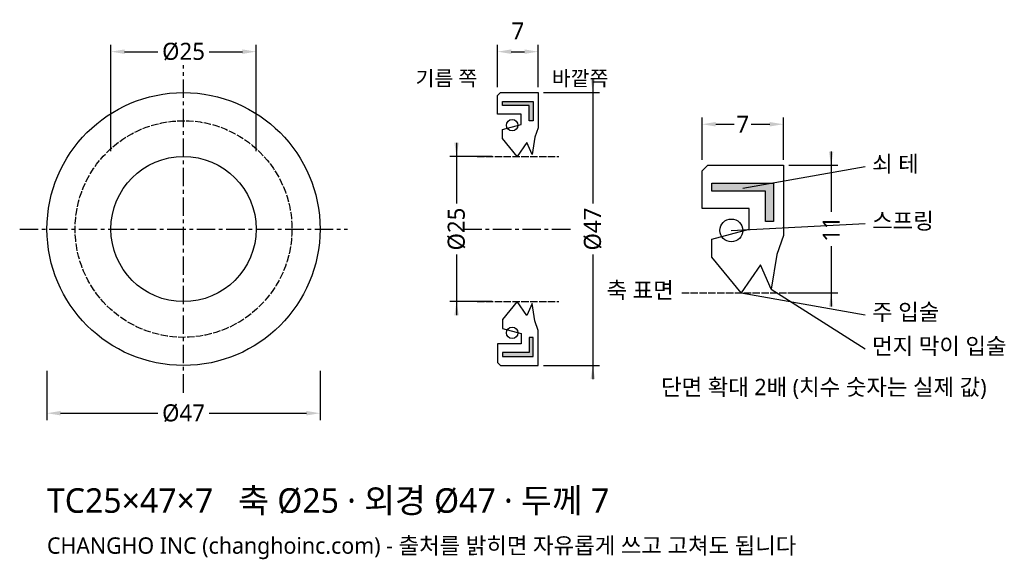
# Model space of a CAD drawing. Header units: millimetres. Extents: x -28 to 141, y -57 to 36.
import ezdxf

# ---------------------------------------------------------------- set-up
doc = ezdxf.new("R2010")
doc.units = ezdxf.units.MM
doc.linetypes.add('CENTER', pattern=[5.08, 3.175, -0.635, 0.635, -0.635])
doc.linetypes.add('DASHED', pattern=[1.524, 1.27, -0.254])
for name, color, linetype in [('문자', 7, 'CONTINUOUS'), ('쇠테', 8, 'CONTINUOUS'), ('숨은선', 3, 'DASHED'), ('외형선', 7, 'CONTINUOUS'), ('중심선', 1, 'CENTER'), ('치수', 4, 'CONTINUOUS')]:
    doc.layers.add(name, color=color, linetype=linetype)
doc.styles.add('CH_KOR', font='malgun.ttf')
doc.dimstyles.new('CH_DIM', dxfattribs={"dimtxt": 2.5, "dimasz": 2, "dimexe": 1, "dimexo": 0.8, "dimgap": 0.8, "dimtad": 1, "dimdec": 1, "dimdsep": 46, "dimtxsty": 'CH_KOR', "dimcen": 2.5, "dimclrd": 4, "dimclre": 4, "dimclrt": 4, "dimazin": 3, "dimtfac": 1, "dimtmove": 0, "dimatfit": 3})

# ---------------------------------------------------------------- blocks, each defined once
blk = doc.blocks.new('_CLOSEDFILLED')
at = {"color": 0, "linetype": 'BYBLOCK'}
blk.add_solid([(-1, 0.164), (0, 0), (-1, -0.164)], dxfattribs=at)
blk = doc.blocks.new('*D1')
at = {"color": 4}
for p, q in [((-23.5, -24.44), (-23.5, -32.9)), ((23.5, -24.44), (23.5, -32.9)), ((-21.15, -31.725), (-4.40625, -31.725)), ((4.40625, -31.725), (21.15, -31.725))]:
    blk.add_line(p, q, dxfattribs=at)
at = {"layer": 'Defpoints'}
for p in [(-23.5, -23.5), (23.5, -23.5), (-23.5, -31.725)]:
    blk.add_point(p, dxfattribs=at)
at = {"layer": '치수', "color": 4, "xscale": 2.35, "yscale": 2.35, "rotation": 180}
blk.add_blockref('_CLOSEDFILLED', (-23.5, -31.725), dxfattribs=at)
at = {"layer": '치수', "color": 4, "xscale": 2.35, "yscale": 2.35}
blk.add_blockref('_CLOSEDFILLED', (23.5, -31.725), dxfattribs=at)
at = {"layer": '치수', "color": 4, "insert": (0, -31.725), "char_height": 2.9375, "attachment_point": 5, "style": 'CH_KOR'}
blk.add_mtext('Ø47', dxfattribs=at)
blk = doc.blocks.new('*D2')
at = {"color": 4}
for p, q in [((-12.5, 13.44), (-12.5, 31.725)), ((-10.15, 30.55), (-4.40625, 30.55)), ((4.40625, 30.55), (10.15, 30.55)), ((12.5, 13.44), (12.5, 31.725))]:
    blk.add_line(p, q, dxfattribs=at)
at = {"layer": 'Defpoints'}
for p in [(-12.5, 30.55), (-12.5, 12.5), (12.5, 12.5)]:
    blk.add_point(p, dxfattribs=at)
at = {"layer": '치수', "color": 4, "xscale": 2.35, "yscale": 2.35, "rotation": 180}
blk.add_blockref('_CLOSEDFILLED', (-12.5, 30.55), dxfattribs=at)
at = {"layer": '치수', "color": 4, "xscale": 2.35, "yscale": 2.35}
blk.add_blockref('_CLOSEDFILLED', (12.5, 30.55), dxfattribs=at)
at = {"layer": '치수', "color": 4, "insert": (0, 30.55), "char_height": 2.9375, "attachment_point": 5, "style": 'CH_KOR'}
blk.add_mtext('Ø25', dxfattribs=at)
blk = doc.blocks.new('*D3')
at = {"color": 4}
for p, q in [((54.05, 24.44), (54.05, 31.725)), ((56.4, 30.55), (58.7, 30.55)), ((61.05, 24.44), (61.05, 31.725))]:
    blk.add_line(p, q, dxfattribs=at)
at = {"layer": 'Defpoints'}
for p in [(54.05, 30.55), (54.05, 23.5), (61.05, 23.5)]:
    blk.add_point(p, dxfattribs=at)
at = {"layer": '치수', "color": 4, "xscale": 2.35, "yscale": 2.35, "rotation": 180}
blk.add_blockref('_CLOSEDFILLED', (54.05, 30.55), dxfattribs=at)
at = {"layer": '치수', "color": 4, "xscale": 2.35, "yscale": 2.35}
blk.add_blockref('_CLOSEDFILLED', (61.05, 30.55), dxfattribs=at)
at = {"layer": '치수', "color": 4, "insert": (57.55, 34.13375), "char_height": 2.9375, "attachment_point": 5, "style": 'CH_KOR'}
blk.add_mtext('7', dxfattribs=at)
blk = doc.blocks.new('*D4')
at = {"color": 4}
for p, q in [((70.45, 25.85), (70.45, 4.40625)), ((61.99, 23.5), (71.625, 23.5)), ((70.45, -4.40625), (70.45, -25.85)), ((61.99, -23.5), (71.625, -23.5))]:
    blk.add_line(p, q, dxfattribs=at)
at = {"layer": 'Defpoints'}
for p in [(61.05, 23.5), (70.45, 23.5), (61.05, -23.5)]:
    blk.add_point(p, dxfattribs=at)
at = {"layer": '치수', "color": 4, "xscale": 2.35, "yscale": 2.35}
for p, rotation in [((70.45, 23.5), 270), ((70.45, -23.5), 90)]:
    blk.add_blockref('_CLOSEDFILLED', p, dxfattribs=dict(at, rotation=rotation))
at = {"layer": '치수', "color": 4, "insert": (70.45, 0), "char_height": 2.9375, "attachment_point": 5, "rotation": 90, "style": 'CH_KOR'}
blk.add_mtext('Ø47', dxfattribs=at)
blk = doc.blocks.new('*D5')
at = {"color": 4}
for p, q in [((47, 14.85), (47, 4.40625)), ((53.11, 12.5), (45.825, 12.5)), ((47, -4.40625), (47, -14.85)), ((53.11, -12.5), (45.825, -12.5))]:
    blk.add_line(p, q, dxfattribs=at)
at = {"layer": 'Defpoints'}
for p in [(47, 12.5), (54.05, 12.5), (54.05, -12.5)]:
    blk.add_point(p, dxfattribs=at)
at = {"layer": '치수', "color": 4, "xscale": 2.35, "yscale": 2.35}
for p, rotation in [((47, 12.5), 270), ((47, -12.5), 90)]:
    blk.add_blockref('_CLOSEDFILLED', p, dxfattribs=dict(at, rotation=rotation))
at = {"layer": '치수', "color": 4, "insert": (47, 0), "char_height": 2.9375, "attachment_point": 5, "rotation": 90, "style": 'CH_KOR'}
blk.add_mtext('Ø25', dxfattribs=at)
blk = doc.blocks.new('*D6')
at = {"color": 4}
for p, q in [((89.25, 11.94), (89.25, 19.225)), ((103.25, 11.94), (103.25, 19.225)), ((91.6, 18.05), (94.78125, 18.05)), ((97.71875, 18.05), (100.9, 18.05))]:
    blk.add_line(p, q, dxfattribs=at)
at = {"layer": 'Defpoints'}
for p in [(89.25, 18.05), (89.25, 11), (103.25, 11)]:
    blk.add_point(p, dxfattribs=at)
at = {"layer": '치수', "color": 4, "xscale": 2.35, "yscale": 2.35, "rotation": 180}
blk.add_blockref('_CLOSEDFILLED', (89.25, 18.05), dxfattribs=at)
at = {"layer": '치수', "color": 4, "xscale": 2.35, "yscale": 2.35}
blk.add_blockref('_CLOSEDFILLED', (103.25, 18.05), dxfattribs=at)
at = {"layer": '치수', "color": 4, "insert": (96.25, 18.05), "char_height": 2.9375, "attachment_point": 5, "style": 'CH_KOR'}
blk.add_mtext('7', dxfattribs=at)
blk = doc.blocks.new('*D7')
at = {"color": 4}
for p, q in [((111.475, 13.35), (111.475, 2.9375)), ((104.19, 11), (112.65, 11)), ((111.475, -2.9375), (111.475, -13.35)), ((104.19, -11), (112.65, -11))]:
    blk.add_line(p, q, dxfattribs=at)
at = {"layer": 'Defpoints'}
for p in [(103.25, 11), (111.475, 11), (103.25, -11)]:
    blk.add_point(p, dxfattribs=at)
at = {"layer": '치수', "color": 4, "xscale": 2.35, "yscale": 2.35}
for p, rotation in [((111.475, 11), 270), ((111.475, -11), 90)]:
    blk.add_blockref('_CLOSEDFILLED', p, dxfattribs=dict(at, rotation=rotation))
at = {"layer": '치수', "color": 4, "insert": (111.475, 0), "char_height": 2.9375, "attachment_point": 5, "rotation": 90, "style": 'CH_KOR'}
blk.add_mtext('11', dxfattribs=at)

msp = doc.modelspace()

# ---------------------------------------------------------------- hatches: boundary and pattern name
at = {"layer": '쇠테'}
for points in [[(54.89, 21.96), (60.21, 21.96), (60.21, 18.66), (59.51, 18.66), (59.51, 21.26), (54.89, 21.26)], [(90.93, 7.92), (101.57, 7.92), (101.57, 1.32), (100.17, 1.32), (100.17, 6.52), (90.93, 6.52)], [(54.89, -21.96), (60.21, -21.96), (60.21, -18.66), (59.51, -18.66), (59.51, -21.26), (54.89, -21.26)]]:
    msp.add_hatch(color=8, dxfattribs=at).paths.add_polyline_path(points)

# ---------------------------------------------------------------- linework, layer by layer
for points in [[(54.89, 21.96), (60.21, 21.96), (60.21, 18.66), (59.51, 18.66), (59.51, 21.26), (54.89, 21.26)], [(90.93, 7.92), (101.57, 7.92), (101.57, 1.32), (100.17, 1.32), (100.17, 6.52), (90.93, 6.52)], [(54.89, -21.96), (60.21, -21.96), (60.21, -18.66), (59.51, -18.66), (59.51, -21.26), (54.89, -21.26)]]:
    msp.add_lwpolyline(points, close=True, dxfattribs=at)
at = {"layer": '숨은선'}
for p, q in [((50.525, 12.5), (64.575, 12.5)), ((85.75, -11), (106.75, -11)), ((50.525, -12.5), (64.575, -12.5))]:
    msp.add_line(p, q, dxfattribs=at)
msp.add_circle((0, 0), 18.66, dxfattribs=at)
at = {"layer": '외형선'}
for points in [[(54.05, 23), (54.55, 23.5), (61.05, 23.5), (61.05, 17.45), (60.49, 15.8), (60, 12.83), (59.09, 14.92), (57.41, 12.5), (54.89, 15.58), (54.89, 17.12), (58.11, 18), (58.11, 19.76), (54.05, 19.76)], [(89.25, 10), (90.25, 11), (103.25, 11), (103.25, -1.1), (102.13, -4.4), (101.15, -10.34), (99.33, -6.16), (95.97, -11), (90.93, -4.84), (90.93, -1.76), (97.37, 0), (97.37, 3.52), (89.25, 3.52)], [(54.05, -23), (54.55, -23.5), (61.05, -23.5), (61.05, -17.45), (60.49, -15.8), (60, -12.83), (59.09, -14.92), (57.41, -12.5), (54.89, -15.58), (54.89, -17.12), (58.11, -18), (58.11, -19.76), (54.05, -19.76)]]:
    msp.add_lwpolyline(points, close=True, dxfattribs=at)
for centre, radius in [((0, 0), 23.5), ((56.57, 17.88), 0.98), ((0, 0), 12.5), ((94.29, -0.24), 1.96), ((56.57, -17.88), 0.98)]:
    msp.add_circle(centre, radius, dxfattribs=at)
at = {"layer": '중심선'}
for p, q in [((0, -28.2), (0, 28.2)), ((-28.2, 0), (28.2, 0)), ((48.175, 0), (66.925, 0))]:
    msp.add_line(p, q, dxfattribs=at)
at = {"layer": '치수'}
for p, q in [((96.25, 7.04), (117.35, 10.765)), ((94.29, -0.24), (117.35, 0.94)), ((95.97, -11), (117.35, -14.76)), ((101.15, -10.34), (117.35, -20.635))]:
    msp.add_line(p, q, dxfattribs=at)

# ---------------------------------------------------------------- texts
at = {"layer": '문자', "style": 'CH_KOR'}
for s, height, p in [('기름 쪽', 2.585, (39.95, 24.675)), ('바깥쪽', 2.585, (63.4, 24.675)), ('쇠 테', 2.82, (118.525, 9.825)), ('스프링', 2.82, (118.525, 0)), ('축 표면', 2.82, (72.825, -11.94)), ('주 입술', 2.82, (118.525, -15.7)), ('먼지 막이 입술', 2.82, (118.525, -21.575)), ('단면 확대 2배 (치수 숫자는 실제 값)', 2.82, (82.2, -28.625)), ('TC25×47×7   축 Ø25 · 외경 Ø47 · 두께 7', 4.23, (-23.5, -48.88)), ('CHANGHO INC (changhoinc.com) - 출처를 밝히면 자유롭게 쓰고 고쳐도 됩니다', 2.82, (-23.5, -55.93))]:
    msp.add_text(s, height=height, dxfattribs=at).set_placement(p)

# ---------------------------------------------------------------- dimensions: what is measured, and where the dimension line sits
at = {"layer": '치수'}
dim = msp.add_linear_dim(base=(54.05, 30.55), p1=(54.05, 23.5), p2=(61.05, 23.5), dimstyle='CH_DIM', override={"dimscale": 1.175}, dxfattribs=at)
dim.commit()
dim.dimension.update_dxf_attribs({"geometry": '*D3', "text_midpoint": (57.55, 34.134)})
for base, p1, p2, text, picture, middle in [((-12.5, 30.55), (-12.5, 12.5), (12.5, 12.5), 'Ø25', '*D2', (0, 30.55)), ((89.25, 18.05), (89.25, 11), (103.25, 11), '7', '*D6', (96.25, 18.05)), ((-23.5, -31.725), (-23.5, -23.5), (23.5, -23.5), 'Ø47', '*D1', (0, -31.725))]:
    dim = msp.add_linear_dim(base=base, p1=p1, p2=p2, text=text, dimstyle='CH_DIM', override={"dimscale": 1.175}, dxfattribs=at)
    dim.commit()
    dim.dimension.update_dxf_attribs({"geometry": picture, "text_midpoint": middle})
for base, p1, p2, text, picture, middle in [((70.45, 23.5), (61.05, 23.5), (61.05, -23.5), 'Ø47', '*D4', (70.45, 0)), ((47, 12.5), (54.05, 12.5), (54.05, -12.5), 'Ø25', '*D5', (47, 0)), ((111.475, 11), (103.25, 11), (103.25, -11), '11', '*D7', (111.475, 0))]:
    dim = msp.add_linear_dim(base=base, p1=p1, p2=p2, angle=90, text=text, dimstyle='CH_DIM', override={"dimscale": 1.175}, dxfattribs=at)
    dim.commit()
    dim.dimension.update_dxf_attribs({"geometry": picture, "text_midpoint": middle})

doc.saveas('drawing.dxf')
